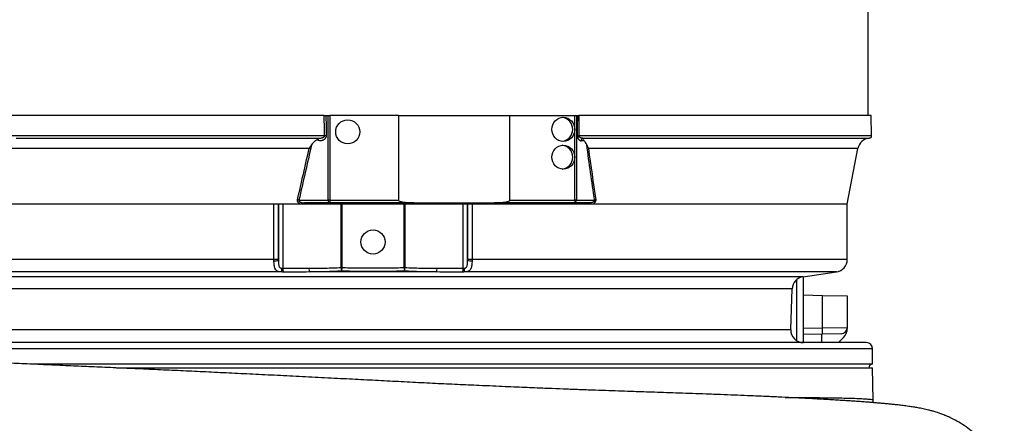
# Model space of a CAD drawing. Header units: millimetres. Extents: x 7192 to 13285, y 1378 to 18140.
# Tile 4 of 10: x 9250 to 13142, y 3974 to 5568. Entities that reach past the tile are written whole.
import ezdxf

# ---------------------------------------------------------------- set-up
doc = ezdxf.new("R2010")
doc.units = ezdxf.units.MM
doc.header["$LTSCALE"] = 5

msp = doc.modelspace()

# ---------------------------------------------------------------- linework, layer by layer
at = {"color": 7, "linetype": 'Continuous', "lineweight": 25}
for p, q in [((12603.8, 5190.3), (12603.8, 12905.5)), ((10453.6, 5190.3), (8676.3, 5190.3)), ((10459.7, 5190.3), (10468.4, 5190.3)), ((10468.4, 4855.3), (10468.4, 5190.3)), ((10468.4, 5190.3), (10475.4, 5190.3)), ((10475.4, 5190.3), (10475.4, 4855.3)), ((10747.5, 5190.3), (10475.4, 5190.3)), ((10747.5, 5190.3), (10747.5, 4855.3)), ((10747.5, 5190.3), (11187.1, 5190.3)), ((11187.1, 4855.3), (11187.1, 5190.3)), ((11187.1, 5190.3), (11444.7, 5190.3)), ((11444.7, 4855.3), (11444.7, 5190.3)), ((11444.7, 5190.3), (11450.4, 5190.3)), ((11450.4, 5190.3), (11450.4, 4855.3)), ((11450.4, 5190.3), (11455.8, 5190.3)), ((12616.3, 5190.3), (11460.6, 5190.3)), ((12617.7, 5110.5), (12616.3, 5190.3)), ((11481.2, 5090.3), (11468.8, 5090.3)), ((12521.3, 4840.3), (12563.5, 5060)), ((10254.5, 4840.3), (8771.3, 4840.3)), ((10359.4, 4840.3), (10254.5, 4840.3)), ((10254.5, 4621.3), (10254.5, 4840.3)), ((10272.4, 4840.3), (10272.4, 4621.3)), ((10272.5, 4617.6), (10272.5, 4840.3)), ((10289.9, 4840.3), (10289.9, 4586.5)), ((10353.3, 4855.3), (10468.4, 4855.3)), ((10475.4, 4845.3), (10375, 4845.3)), ((11038, 4840.3), (10394.7, 4840.3)), ((11481.3, 4841.2), (10397.1, 4841.2)), ((10475.4, 4855.3), (10468.4, 4855.3)), ((10475.4, 4855.3), (10475.4, 4845.3)), ((10475.4, 4855.3), (10747.5, 4855.3)), ((10807.9, 4845.3), (10475.4, 4845.3)), ((10520, 4589.3), (10520, 4840.3)), ((10522.6, 4840.3), (10522.6, 4589.3)), ((10770, 4589.3), (10770, 4840.3)), ((10772.6, 4840.3), (10772.6, 4589.3)), ((10807.9, 4845.3), (11126.7, 4845.3)), ((11002.7, 4586.5), (11002.7, 4840.3)), ((11020.1, 4621.3), (11020.1, 4840.3)), ((11020.1, 4840.3), (11020.1, 4617.6)), ((11483.4, 4840.3), (11038, 4840.3)), ((11038, 4840.3), (11038, 4621.3)), ((11441.4, 4845.3), (11126.7, 4845.3)), ((11187.1, 4855.3), (11444.7, 4855.3)), ((11504.1, 4845.3), (11441.4, 4845.3)), ((11450.4, 4855.3), (11444.7, 4855.3)), ((11450.4, 4855.3), (11522.2, 4855.3)), ((11515.1, 4840.3), (11483.4, 4840.3)), ((12521.3, 4840.3), (11515.1, 4840.3)), ((12521.3, 4621.3), (12521.3, 4840.3)), ((10272.4, 4621.3), (10254.5, 4621.3)), ((11038, 4621.3), (11020.1, 4621.3)), ((10897, 4571.8), (10395.6, 4571.8)), ((10520, 4589.3), (10522.6, 4589.3)), ((10522.6, 4589.3), (10522.2, 4575.5)), ((10770, 4589.3), (10770.4, 4575.5)), ((10770, 4589.3), (10772.6, 4589.3)), ((12346.7, 4553.3), (12478.2, 4571.8)), ((12346.3, 4553.2), (12346.3, 4293.1)), ((12298.1, 4344.6), (12303.7, 4505.5)), ((12346.3, 4480.9), (12423, 4479.5)), ((12423, 4351.1), (12423, 4479.5)), ((12423, 4479.5), (12521.3, 4477.8)), ((12521.3, 4477.8), (12521.3, 4352.4)), ((12423, 4326.1), (12346.3, 4324.8)), ((12421.3, 4292.8), (12421.3, 4326.1)), ((12423, 4351.1), (12521.3, 4352.4)), ((12496.7, 4327.4), (12423, 4326.1)), ((12521.3, 4352.4), (12521.3, 4348.5)), ((12596.3, 4292.8), (8696.3, 4292.8)), ((12506.6, 4313.2), (12486.3, 4292.8)), ((12621.3, 4207.8), (12621.3, 4267.8)), ((12621.3, 4207.8), (9292.4, 4207.8)), ((9632.9, 4192.8), (12621.3, 4192.8)), ((12623.5, 4065.6), (12621.3, 4192.8))]:
    msp.add_line(p, q, dxfattribs=at)
at = {"color": 8, "linetype": 'Continuous', "lineweight": 25}
for p, q in [((8674.9, 5110.5), (10455.2, 5110.5)), ((11459.7, 5110.5), (12617.7, 5110.5)), ((11476.3, 5100.3), (12608.5, 5100.3)), ((10393.7, 5060), (8729, 5060)), ((12563.5, 5060), (11498, 5060)), ((10254.5, 4621.3), (8771.3, 4621.3)), ((12521.3, 4621.3), (11038, 4621.3)), ((10285.3, 4571.8), (8814.3, 4571.8)), ((12478.2, 4571.8), (11007.2, 4571.8)), ((12346.7, 4553.3), (8945.9, 4553.3)), ((12321.3, 4300.6), (12321.3, 4541.8)), ((12303.7, 4505.5), (8988.9, 4505.5)), ((8994.5, 4344.6), (12298.1, 4344.6)), ((12346.3, 4349.7), (12423, 4351.1)), ((12342.6, 4293.1), (12346.3, 4293.1)), ((12621.3, 4267.8), (8671.3, 4267.8))]:
    msp.add_line(p, q, dxfattribs=at)
at = {"color": 7, "linetype": 'Continuous', "lineweight": 25, "flags": 128}
for points in [[(10455.2, 5110.5), (10454.8, 5130.5), (10453.6, 5190.3)], [(10459.7, 5190.3), (10460.6, 5145.1), (10461.3, 5110.7)], [(11353.8, 5135.3), (11354.6, 5144.6), (11357.2, 5153.5), (11361.3, 5161.7), (11366.9, 5168.9), (11373.7, 5174.8), (11381.5, 5179.2), (11389.9, 5181.9), (11398.7, 5182.8), (11407.5, 5181.9), (11415.9, 5179.2), (11423.7, 5174.8), (11430.5, 5168.9), (11436.1, 5161.7), (11440.3, 5153.5), (11442.8, 5144.6), (11443.7, 5135.3), (11442.8, 5126), (11440.3, 5117.1), (11436.1, 5108.9), (11430.5, 5101.7), (11423.7, 5095.8), (11415.9, 5091.4), (11407.5, 5088.7), (11398.7, 5087.8), (11389.9, 5088.7), (11381.5, 5091.4), (11373.7, 5095.8), (11366.9, 5101.7), (11361.3, 5108.9), (11357.2, 5117.1), (11354.6, 5126), (11353.8, 5135.3)], [(11454.8, 5110.7), (11455.2, 5145.4), (11455.8, 5190.3)], [(11460.6, 5190.3), (11460.4, 5170.3), (11459.7, 5110.5)], [(11353.8, 5025.3), (11354.6, 5034.6), (11357.2, 5043.5), (11361.3, 5051.7), (11366.9, 5058.9), (11373.7, 5064.8), (11381.5, 5069.2), (11389.9, 5071.9), (11398.7, 5072.8), (11407.5, 5071.9), (11415.9, 5069.2), (11423.7, 5064.8), (11430.5, 5058.9), (11436.1, 5051.7), (11440.3, 5043.5), (11442.8, 5034.6), (11443.7, 5025.3), (11442.8, 5016), (11440.3, 5007.1), (11436.1, 4998.9), (11430.5, 4991.7), (11423.7, 4985.8), (11415.9, 4981.4), (11407.5, 4978.7), (11398.7, 4977.8), (11389.9, 4978.7), (11381.5, 4981.4), (11373.7, 4985.8), (11366.9, 4991.7), (11361.3, 4998.9), (11357.2, 5007.1), (11354.6, 5016), (11353.8, 5025.3)], [(11444.7, 4855.3), (11444.6, 4853.4), (11444.4, 4851.5), (11444.1, 4849.7), (11443.7, 4848.2), (11443.2, 4847), (11442.7, 4846.1), (11442.1, 4845.5), (11441.4, 4845.3)], [(11483.5, 4845.3), (11483.1, 4845.2), (11482.7, 4845), (11482.4, 4844.6), (11482, 4844.2), (11481.8, 4843.6), (11481.5, 4842.9), (11481.4, 4842.1), (11481.3, 4841.2)]]:
    msp.add_lwpolyline(points, dxfattribs=at)
at = {"color": 8, "linetype": 'Continuous', "lineweight": 25, "flags": 128}
msp.add_lwpolyline([(9236, 5100.3), (9277.7, 5100.3), (9320.8, 5100.3), (9365, 5100.3), (9410.4, 5100.3), (9456.9, 5100.3), (9504.4, 5100.3), (9553.1, 5100.3), (9602.7, 5100.3), (9653.2, 5100.3), (9704.7, 5100.3), (9757, 5100.3), (9810.2, 5100.3), (9864.1, 5100.3), (9918.7, 5100.3), (9973.9, 5100.3), (10029.8, 5100.3), (10086.2, 5100.3), (10143.2, 5100.3), (10200.6, 5100.3), (10258.4, 5100.3), (10316.6, 5100.3), (10375, 5100.3), (10433.7, 5100.3)], dxfattribs=at)
at = {"color": 7, "linetype": 'Continuous', "lineweight": 25}
for centre in [(10546.3, 5125.3), (10646.3, 4690.3)]:
    msp.add_circle(centre, 47.5, dxfattribs=at)
for centre, radius, start, end in [((11388.3, 5135.3), 47.7, 277.6576, 82.3424), ((10447.8, 5476.1), 365.7, 271.1602, 272.1165), ((11462.4, 5252.5), 142, 266.9596, 268.9167), ((11478.6, 5090.7), 9.82, 106.4863, 182.0326), ((12612.6, 5050.5), 50, 94.7276, 169.1145), ((12607.7, 5110.3), 10, 274.7276, 1), ((11388.3, 5025.3), 47.7, 277.6576, 82.3424), ((10339.8, 4824.9), 33.2, 66.0564, 76.109), ((10389.5, 4842.1), 7.64, 353.5434, 24.7357), ((10477.2, 4854.1), 8.93, 171.9505, 258.5782), ((11440.9, 4854.8), 9.53, 273.2664, 2.9306), ((11530, 4843.4), 14.2, 103.7393, 123.0001), ((10258, 4679.5), 63.6, 266.9668, 283.2058), ((11034.6, 4679.5), 63.6, 256.7942, 273.0332), ((12471.3, 4621.3), 50, 278, 0), ((10185.6, 4587), 100.9, 351.3002, 359.7649), ((10320.5, 4583.4), 30.8, 174.3083, 202.5477), ((10424.1, 4583.8), 30.9, 174.7913, 202.956), ((10566.5, 4589.7), 46.5, 180.5141, 197.681), ((10726, 4589.7), 46.5, 342.319, 359.4859), ((10868.5, 4583.8), 30.9, 337.044, 5.2087), ((10972.1, 4583.4), 30.8, 337.4523, 5.6917), ((11107, 4587), 100.9, 180.2351, 188.6998), ((12353.7, 4503.8), 50, 98, 178), ((12348.1, 4342.8), 50, 178, 270), ((12064.8, 4338.6), 358.4, 358.0016, 1.9984), ((12496.3, 4352.4), 25, 271, 0), ((12471.3, 4348.5), 50, 315, 0), ((12596.3, 4267.8), 25, 0, 90), ((12621.3, 4192.8), 15, 90, 180)]:
    msp.add_arc(centre, radius, start, end, dxfattribs=at)
for centre, start_param, end_param in [((10807.9, 4855.3), 3.141593, 4.712389), ((11126.7, 4855.3), 4.712389, 6.283185)]:
    msp.add_ellipse(centre, major_axis=(60.4, 0), ratio=0.165591, start_param=start_param, end_param=end_param, dxfattribs=at)
for points, knots in [([(10453.6, 5190.3), (10454.8, 5190.3), (10455.9, 5190.3), (10458, 5190.3), (10458.9, 5190.3), (10459.7, 5190.3)], [0, 0, 0, 0, 0.5, 0.5, 1, 1, 1, 1]), ([(11455.8, 5190.3), (11456.3, 5190.3), (11457, 5190.3), (11458.6, 5190.3), (11459.6, 5190.3), (11460.6, 5190.3)], [0, 0, 0, 0, 0.5, 0.5, 1, 1, 1, 1]), ([(10461.3, 5110.7), (10461.3, 5109.4), (10461.2, 5108.1), (10460.8, 5106.3), (10460.7, 5105.7), (10460.3, 5104.5), (10460.1, 5103.9), (10459.4, 5102.3), (10458.9, 5101.2), (10457.7, 5099.3), (10457, 5098.5), (10455.6, 5096.9), (10454.8, 5096.2), (10453.3, 5094.9), (10452.5, 5094.4), (10450.8, 5093.4), (10450, 5092.9), (10448.3, 5092.1), (10447.4, 5091.8), (10444.8, 5090.9), (10443, 5090.6), (10440.4, 5090.3), (10439.5, 5090.3), (10437.7, 5090.3), (10436.8, 5090.4), (10434.1, 5090.7), (10432.3, 5091.1), (10428.9, 5092.3), (10427.2, 5093), (10425.5, 5094.1)], [0, 0, 0, 0, 0.0625, 0.0625, 0.09375, 0.09375, 0.125, 0.125, 0.1875, 0.1875, 0.25, 0.25, 0.3125, 0.3125, 0.375, 0.375, 0.4375, 0.4375, 0.5, 0.5, 0.625, 0.625, 0.6875, 0.6875, 0.75, 0.75, 0.875, 0.875, 1, 1, 1, 1]), ([(10425.5, 5094.1), (10426.9, 5094.8), (10428, 5095.5), (10429.4, 5096.5), (10429.8, 5096.9), (10430.6, 5097.5), (10430.9, 5097.8), (10431.8, 5098.7), (10432.3, 5099.1), (10433.1, 5099.9), (10433.4, 5100.2), (10433.7, 5100.3)], [0, 0, 0, 0, 0.25, 0.25, 0.375, 0.375, 0.5, 0.5, 0.75, 0.75, 1, 1, 1, 1]), ([(10433.7, 5100.3), (10435.8, 5100.4), (10437.8, 5100.6), (10441.9, 5101.2), (10444, 5101.7), (10447, 5102.6), (10447.9, 5103), (10449.9, 5103.9), (10450.8, 5104.4), (10452.6, 5105.6), (10453.4, 5106.3), (10454.4, 5107.7), (10454.7, 5108.2), (10455.1, 5109.3), (10455.2, 5109.9), (10455.2, 5110.5)], [0, 0, 0, 0, 0.25, 0.25, 0.5, 0.5, 0.625, 0.625, 0.75, 0.75, 0.875, 0.875, 0.9375, 0.9375, 1, 1, 1, 1]), ([(11454.8, 5110.7), (11454.8, 5109.8), (11454.8, 5108.9), (11455, 5107.2), (11455.1, 5106.4), (11455.4, 5104.7), (11455.5, 5104), (11455.9, 5102.5), (11456.1, 5101.8), (11456.9, 5099.7), (11457.4, 5098.6), (11458.7, 5096.5), (11459.3, 5095.6), (11460.7, 5094), (11461.4, 5093.3), (11462.8, 5092.2), (11463.6, 5091.7), (11465, 5091), (11465.8, 5090.7), (11467.3, 5090.4), (11468.1, 5090.3), (11468.8, 5090.3)], [0, 0, 0, 0, 0.0625, 0.0625, 0.125, 0.125, 0.1875, 0.1875, 0.25, 0.25, 0.375, 0.375, 0.5, 0.5, 0.625, 0.625, 0.75, 0.75, 0.875, 0.875, 1, 1, 1, 1]), ([(11476.3, 5100.3), (11474.7, 5100.4), (11473.1, 5100.6), (11469.9, 5101.2), (11468.4, 5101.7), (11466, 5102.6), (11465.3, 5103), (11463.8, 5103.9), (11463.1, 5104.4), (11461.7, 5105.6), (11461, 5106.4), (11460.3, 5107.7), (11460, 5108.2), (11459.7, 5109.3), (11459.7, 5109.9), (11459.7, 5110.5)], [0, 0, 0, 0, 0.25, 0.25, 0.5, 0.5, 0.625, 0.625, 0.75, 0.75, 0.875, 0.875, 0.9375, 0.9375, 1, 1, 1, 1]), ([(11481.2, 5090.3), (11479.1, 5092.5), (11477.8, 5094.7), (11476.4, 5097.2), (11476.1, 5098), (11475.8, 5098.9), (11475.7, 5099.2), (11475.7, 5099.6), (11475.7, 5099.7), (11475.7, 5099.9), (11475.7, 5100), (11475.9, 5100.1)], [0, 0, 0, 0, 0.5, 0.5, 0.75, 0.75, 0.875, 0.875, 0.9375, 0.9375, 1, 1, 1, 1]), ([(10403, 5074), (10401.6, 5071.7), (10400.1, 5069.4), (10397, 5064.8), (10395.4, 5062.4), (10393.7, 5060)], [0, 0, 0, 0, 0.5, 0.5, 1, 1, 1, 1]), ([(10425.5, 5094.1), (10421.3, 5092), (10417.2, 5089.4), (10412.5, 5085.3), (10411.5, 5084.4), (10409.7, 5082.6), (10408.8, 5081.6), (10406.2, 5078.6), (10404.5, 5076.4), (10403, 5074)], [0, 0, 0, 0, 0.5, 0.5, 0.625, 0.625, 0.75, 0.75, 1, 1, 1, 1]), ([(11491.2, 5074), (11489.8, 5077.6), (11488.3, 5080.6), (11485.8, 5084.6), (11484.9, 5085.9), (11483.1, 5088.2), (11482.2, 5089.3), (11481.2, 5090.3)], [0, 0, 0, 0, 0.5, 0.5, 0.75, 0.75, 1, 1, 1, 1]), ([(11491.2, 5074), (11492.1, 5071.7), (11493.1, 5069.4), (11494.8, 5065.9), (11495.4, 5064.7), (11496.7, 5062.4), (11497.3, 5061.2), (11498, 5060)], [0, 0, 0, 0, 0.5, 0.5, 0.75, 0.75, 1, 1, 1, 1]), ([(10359.4, 4840.3), (10358.6, 4840.7), (10357.7, 4841.1), (10356.1, 4841.9), (10355.2, 4842.4), (10353.7, 4843.5), (10353, 4844.1), (10351.6, 4845.3), (10350.9, 4846), (10349.7, 4847.5), (10349.2, 4848.2), (10348.4, 4849.9), (10348, 4850.8), (10347.6, 4852.6), (10347.5, 4853.5), (10347.5, 4855.4), (10347.6, 4856.3), (10347.8, 4857.2)], [0, 0, 0, 0, 0.125, 0.125, 0.25, 0.25, 0.375, 0.375, 0.5, 0.5, 0.625, 0.625, 0.75, 0.75, 0.875, 0.875, 1, 1, 1, 1]), ([(10353.3, 4855.3), (10353.1, 4854.8), (10352.9, 4854.2), (10352.9, 4853.1), (10353, 4852.5), (10353.6, 4851.4), (10353.9, 4850.9), (10354.8, 4850.1), (10355.2, 4849.7), (10356.7, 4848.7), (10357.7, 4848.2), (10359.8, 4847.4), (10360.9, 4847.1), (10364.1, 4846.2), (10366.3, 4845.9), (10370.7, 4845.4), (10372.8, 4845.3), (10375, 4845.3)], [0, 0, 0, 0, 0.0625, 0.0625, 0.125, 0.125, 0.1875, 0.1875, 0.25, 0.25, 0.375, 0.375, 0.5, 0.5, 0.75, 0.75, 1, 1, 1, 1]), ([(10394.7, 4840.3), (10394, 4840.3), (10392.5, 4840.3), (10390.5, 4840.3), (10388.2, 4840.3), (10385.3, 4840.3), (10381.4, 4840.3), (10376.9, 4840.3), (10372.5, 4840.3), (10368.9, 4840.3), (10366, 4840.3), (10363.8, 4840.3), (10361.6, 4840.3), (10360.1, 4840.3), (10359.4, 4840.3)], [0, 0, 0, 0, 0.0580303, 0.1250202, 0.1694392, 0.2500871, 0.3751259, 0.5000589, 0.6249628, 0.7499615, 0.812496, 0.8750305, 0.9391979, 1, 1, 1, 1]), ([(10397.1, 4841.2), (10395.2, 4841.8), (10393.3, 4842.4), (10389.6, 4843.4), (10387.7, 4843.8), (10384, 4844.5), (10382.2, 4844.8), (10379.5, 4845.1), (10378.6, 4845.2), (10376.8, 4845.3), (10375.9, 4845.3), (10375, 4845.3)], [0, 0, 0, 0, 0.25, 0.25, 0.5, 0.5, 0.75, 0.75, 0.875, 0.875, 1, 1, 1, 1]), ([(11481.3, 4841.2), (11483, 4841.8), (11484.8, 4842.4), (11488.5, 4843.4), (11490.5, 4843.8), (11494.3, 4844.5), (11496.3, 4844.8), (11499.2, 4845.1), (11500.2, 4845.2), (11502.2, 4845.3), (11503.1, 4845.3), (11504.1, 4845.3)], [0, 0, 0, 0, 0.25, 0.25, 0.5, 0.5, 0.75, 0.75, 0.875, 0.875, 1, 1, 1, 1]), ([(11522.2, 4855.3), (11522.4, 4854.8), (11522.5, 4854.2), (11522.4, 4853.1), (11522.2, 4852.5), (11521.7, 4851.4), (11521.4, 4850.9), (11520.6, 4850.1), (11520.3, 4849.7), (11519, 4848.7), (11518.2, 4848.2), (11516.4, 4847.4), (11515.5, 4847.1), (11512.9, 4846.2), (11511.1, 4845.9), (11507.6, 4845.4), (11505.9, 4845.3), (11504.1, 4845.3)], [0, 0, 0, 0, 0.0625, 0.0625, 0.125, 0.125, 0.1875, 0.1875, 0.25, 0.25, 0.375, 0.375, 0.5, 0.5, 0.75, 0.75, 1, 1, 1, 1]), ([(11526.6, 4857.2), (11526.7, 4856.3), (11526.8, 4855.4), (11526.7, 4853.5), (11526.5, 4852.6), (11526, 4850.8), (11525.6, 4849.9), (11524.8, 4848.3), (11524.3, 4847.5), (11523.1, 4846), (11522.5, 4845.3), (11521.2, 4844.1), (11520.5, 4843.5), (11518.3, 4841.9), (11516.7, 4841), (11515.1, 4840.3)], [0, 0, 0, 0, 0.125, 0.125, 0.25, 0.25, 0.375, 0.375, 0.5, 0.5, 0.625, 0.625, 0.75, 0.75, 1, 1, 1, 1]), ([(10285.3, 4571.8), (10283.8, 4571.8), (10282.3, 4571.9), (10279.4, 4572.2), (10278, 4572.4), (10275.3, 4572.9), (10274, 4573.2), (10271.6, 4573.9), (10270.4, 4574.3), (10268.3, 4575.3), (10267.3, 4575.8), (10265.5, 4577), (10264.6, 4577.7), (10262.3, 4580), (10261, 4581.7), (10259.4, 4584.8), (10258.9, 4585.8), (10258.1, 4588.1), (10257.7, 4589.2), (10256.7, 4592.9), (10256.2, 4595.5), (10255.4, 4601), (10255.2, 4603.9), (10254.8, 4609.8), (10254.7, 4612.9), (10254.6, 4616)], [0, 0, 0, 0, 0.0625, 0.0625, 0.125, 0.125, 0.1875, 0.1875, 0.25, 0.25, 0.3125, 0.3125, 0.375, 0.375, 0.5, 0.5, 0.5625, 0.5625, 0.625, 0.625, 0.75, 0.75, 0.875, 0.875, 1, 1, 1, 1]), ([(10272.5, 4617.6), (10272.5, 4614.1), (10272.6, 4610.8), (10272.9, 4605.8), (10273, 4604.1), (10273.3, 4600.9), (10273.6, 4599.3), (10274.2, 4596.2), (10274.7, 4594.7), (10275.6, 4592.7), (10275.9, 4592), (10276.7, 4590.8), (10277.2, 4590.2), (10278.2, 4589.2), (10278.8, 4588.7), (10280.1, 4588), (10280.9, 4587.7), (10282.4, 4587.2), (10283.2, 4587), (10284.8, 4586.8), (10285.7, 4586.7), (10286.5, 4586.6)], [0, 0, 0, 0, 0.25, 0.25, 0.375, 0.375, 0.5, 0.5, 0.625, 0.625, 0.6875, 0.6875, 0.75, 0.75, 0.8125, 0.8125, 0.875, 0.875, 0.9375, 0.9375, 1, 1, 1, 1]), ([(11006.1, 4586.6), (11006.9, 4586.7), (11007.8, 4586.8), (11009.4, 4587), (11010.2, 4587.2), (11011.7, 4587.7), (11012.4, 4588), (11013.7, 4588.7), (11014.3, 4589.2), (11015.9, 4590.7), (11016.7, 4592), (11017.9, 4594.7), (11018.3, 4596.2), (11019, 4599.3), (11019.2, 4600.9), (11019.6, 4604.1), (11019.7, 4605.8), (11020, 4610.8), (11020.1, 4614.1), (11020.1, 4617.6)], [0, 0, 0, 0, 0.0625, 0.0625, 0.125, 0.125, 0.1875, 0.1875, 0.25, 0.25, 0.375, 0.375, 0.5, 0.5, 0.625, 0.625, 0.75, 0.75, 1, 1, 1, 1]), ([(11038, 4616), (11037.9, 4612.9), (11037.8, 4609.8), (11037.5, 4605.4), (11037.4, 4603.9), (11037.1, 4601.1), (11037, 4599.6), (11036.4, 4595.5), (11035.9, 4592.9), (11034.9, 4589.3), (11034.5, 4588.1), (11033.7, 4585.9), (11033.2, 4584.8), (11032.1, 4582.8), (11031.5, 4581.8), (11030.2, 4580.1), (11029.5, 4579.2), (11027.1, 4577), (11025.3, 4575.8), (11022.1, 4574.3), (11021, 4573.9), (11018.6, 4573.2), (11017.3, 4572.9), (11014.6, 4572.4), (11013.2, 4572.2), (11010.3, 4571.9), (11008.8, 4571.8), (11007.2, 4571.8)], [0, 0, 0, 0, 0.125, 0.125, 0.1875, 0.1875, 0.25, 0.25, 0.375, 0.375, 0.4375, 0.4375, 0.5, 0.5, 0.5625, 0.5625, 0.625, 0.625, 0.75, 0.75, 0.8125, 0.8125, 0.875, 0.875, 0.9375, 0.9375, 1, 1, 1, 1]), ([(10393.3, 4586.6), (10414.4, 4586.7), (10435.5, 4586.9), (10477.8, 4587.7), (10498.9, 4588.2), (10520, 4589.3)], [0, 0, 0, 0, 0.5, 0.5, 1, 1, 1, 1]), ([(10522.2, 4575.5), (10501.2, 4574.1), (10480.1, 4573.3), (10437.9, 4572.2), (10416.8, 4571.9), (10395.6, 4571.8)], [0, 0, 0, 0, 0.5, 0.5, 1, 1, 1, 1]), ([(10770.4, 4575.5), (10749.7, 4574.7), (10729, 4574.2), (10687.7, 4573.5), (10667, 4573.4), (10625.6, 4573.4), (10604.9, 4573.5), (10563.5, 4574.2), (10542.9, 4574.7), (10522.2, 4575.5)], [0, 0, 0, 0, 0.25, 0.25, 0.5, 0.5, 0.75, 0.75, 1, 1, 1, 1]), ([(10522.6, 4589.3), (10543.2, 4588.7), (10563.8, 4588.3), (10605.1, 4587.8), (10625.7, 4587.7), (10666.9, 4587.7), (10687.5, 4587.8), (10728.8, 4588.3), (10749.4, 4588.7), (10770, 4589.3)], [0, 0, 0, 0, 0.25, 0.25, 0.5, 0.5, 0.75, 0.75, 1, 1, 1, 1]), ([(10897, 4571.8), (10875.8, 4571.9), (10854.7, 4572.2), (10812.5, 4573.3), (10791.4, 4574.1), (10770.4, 4575.5)], [0, 0, 0, 0, 0.5, 0.5, 1, 1, 1, 1]), ([(10772.6, 4589.3), (10793.7, 4588.2), (10814.8, 4587.7), (10857, 4586.9), (10878.2, 4586.7), (10899.3, 4586.6)], [0, 0, 0, 0, 0.5, 0.5, 1, 1, 1, 1]), ([(13142.1, 3759.8), (13140.5, 3764.7), (13134.7, 3782.9), (13120.3, 3813.3), (13100.5, 3847.5), (13078.9, 3877.6), (13056.6, 3903.6), (13031.7, 3928.3), (13004.8, 3950.7), (12976.5, 3970.4), (12950.5, 3985.5), (12927.3, 3997), (12908, 4005.4), (12891.1, 4011.8), (12878, 4016.3), (12869, 4019.1), (12861.4, 4021.3), (12855.1, 4023.1), (12848.9, 4024.8), (12841.3, 4026.7), (12831.7, 4029), (12821.1, 4031.3), (12811.1, 4033.3), (12801.5, 4035.1), (12792, 4036.8), (12783.1, 4038.3), (12773.7, 4039.7), (12763.7, 4041.1), (12753.1, 4042.6), (12742.1, 4044), (12731.6, 4045.3), (12721.5, 4046.4), (12710.7, 4047.6), (12698.1, 4048.9), (12683.6, 4050.4), (12668.3, 4051.8), (12653, 4053.2), (12637.7, 4054.5), (12622.6, 4055.7), (12608, 4056.9), (12591.4, 4058.1), (12573, 4059.5), (12552.8, 4060.9), (12532.8, 4062.2), (12511.3, 4063.6), (12486.9, 4065.1), (12459, 4066.8), (12427.5, 4068.6), (12392.7, 4070.5), (12351.5, 4072.7), (12303.6, 4075.1), (12248.5, 4077.7), (12189.6, 4080.4), (12131.4, 4082.9), (12074.7, 4085.2), (12020.3, 4087.3), (11965, 4089.4), (11910.2, 4091.3), (11857.6, 4093.1), (11807.7, 4094.8), (11761.1, 4096.4), (11717.9, 4097.8), (11674.4, 4099.3), (11628.5, 4100.9), (11578.1, 4102.6), (11524.6, 4104.5), (11468.9, 4106.5), (11412, 4108.6), (11354.4, 4110.9), (11302.3, 4113), (11255.1, 4115), (11212.8, 4116.8), (11167.5, 4118.8), (11118.6, 4121), (11055.9, 4123.6), (10980, 4127), (10892.4, 4131.1), (10803.2, 4135.7), (10712.7, 4140.3), (10621.8, 4145), (10527.4, 4149.8), (10430.3, 4154.8), (10330.4, 4159.9), (10232, 4164.8), (10136.1, 4169.5), (10043, 4174), (9952.1, 4178.4), (9862, 4182.6), (9772.5, 4186.6), (9684, 4190.6), (9597.4, 4194.4), (9513.2, 4198.1), (9428.6, 4201.8), (9343.8, 4205.6), (9259.1, 4209.3), (9179.8, 4212.7), (9106.1, 4215.8), (9038, 4218.7), (8978.1, 4221.3), (8923.4, 4223.6), (8870.9, 4225.8), (8815.3, 4228.1), (8757, 4230.6), (8696.2, 4233.1), (8630.8, 4235.9), (8563.4, 4238.8), (8496.5, 4241.8), (8434.6, 4244.5), (8377.7, 4247.2), (8325.4, 4249.6), (8281.6, 4251.8), (8244.9, 4253.6), (8214.4, 4255.2), (8186.1, 4256.7), (8159.8, 4258.2), (8135.6, 4259.6), (8113, 4260.9), (8091.6, 4262.2), (8073.8, 4263.4), (8058.9, 4264.4), (8046.7, 4265.2), (8035.3, 4266), (8025.9, 4266.7), (8018.5, 4267.3), (8012.9, 4267.8), (8008.2, 4268.1), (8004.3, 4268.5), (8000.8, 4268.8), (7997.5, 4269.1), (7994.3, 4269.4), (7991.5, 4269.7), (7989.4, 4269.9), (7988.3, 4270), (7988.5, 4270), (7988.6, 4270)], [0, 0, 0, 0, 0.002071, 0.007774, 0.013713, 0.018325, 0.023073, 0.027953, 0.032925, 0.038023, 0.043291, 0.046918, 0.050568, 0.053776, 0.056507, 0.058834, 0.060796, 0.062405, 0.064233, 0.066653, 0.069868, 0.073527, 0.077452, 0.081268, 0.084644, 0.088464, 0.092281, 0.096297, 0.100822, 0.105368, 0.109528, 0.113293, 0.11703, 0.12209, 0.127663, 0.133091, 0.138367, 0.143489, 0.148358, 0.152942, 0.157241, 0.163544, 0.169268, 0.174522, 0.180235, 0.186675, 0.193714, 0.201446, 0.209794, 0.218384, 0.229676, 0.24125, 0.253111, 0.265264, 0.275021, 0.284965, 0.294969, 0.30441, 0.313357, 0.321635, 0.329244, 0.336183, 0.342454, 0.349986, 0.357763, 0.36586, 0.374518, 0.382976, 0.391255, 0.399911, 0.405674, 0.411685, 0.418035, 0.425078, 0.432838, 0.444748, 0.45682, 0.469136, 0.481664, 0.49417, 0.506495, 0.520226, 0.533753, 0.547119, 0.560194, 0.572823, 0.585163, 0.59748, 0.609906, 0.622332, 0.634726, 0.646998, 0.65907, 0.672339, 0.685272, 0.697563, 0.70919, 0.720162, 0.730487, 0.738708, 0.74767, 0.757374, 0.767819, 0.779007, 0.79094, 0.805122, 0.818979, 0.83243, 0.845473, 0.858109, 0.87034, 0.879252, 0.887985, 0.89655, 0.904911, 0.913064, 0.921011, 0.929028, 0.937555, 0.943164, 0.948973, 0.954978, 0.960702, 0.964739, 0.968375, 0.971612, 0.974671, 0.977641, 0.981146, 0.985184, 0.989623, 0.993825, 0.998839, 1, 1, 1, 1]), ([(12624.9, 4055.5), (12624.8, 4055.6), (12623.9, 4058.5), (12623.5, 4062), (12623.7, 4065.3), (12623.7, 4065.6)], [0, 0, 0, 0, 0.015505, 0.916625, 1, 1, 1, 1])]:
    msp.add_open_spline(points, degree=3, knots=knots, dxfattribs=at)
for points in [[(11475.9, 5100.1), (11476, 5100.2), (11476.1, 5100.3), (11476.3, 5100.3)], [(10403, 5074), (10386.7, 5001), (10370.2, 4928.1), (10353.3, 4855.3)], [(11522.2, 4855.3), (11511.7, 4928.1), (11501.4, 5001), (11491.2, 5074)], [(10347.8, 4857.2), (10363.3, 4924.7), (10378.6, 4992.3), (10393.7, 5060)], [(11498, 5060), (11507.4, 4992.3), (11516.9, 4924.7), (11526.6, 4857.2)], [(10397.1, 4841.2), (10396.3, 4840.9), (10395.5, 4840.6), (10394.7, 4840.3)], [(11483.4, 4840.3), (11482.7, 4840.6), (11482, 4840.9), (11481.3, 4841.2)], [(10254.6, 4616), (10254.6, 4617.7), (10254.5, 4619.5), (10254.5, 4621.3)], [(10272.4, 4621.3), (10272.4, 4620), (10272.5, 4618.8), (10272.5, 4617.6)], [(11020.1, 4617.6), (11020.1, 4618.8), (11020.1, 4620), (11020.1, 4621.3)], [(11038, 4621.3), (11038, 4619.5), (11038, 4617.7), (11038, 4616)], [(10292.1, 4571.6), (10289.8, 4571.6), (10287.6, 4571.7), (10285.3, 4571.8)], [(10286.5, 4586.6), (10287.6, 4586.5), (10288.7, 4586.5), (10289.9, 4586.5)], [(10289.9, 4586.5), (10324.3, 4586.4), (10358.8, 4586.4), (10393.3, 4586.6)], [(10395.6, 4571.8), (10361.1, 4571.6), (10326.6, 4571.5), (10292.1, 4571.6)], [(11000.5, 4571.6), (10966, 4571.5), (10931.5, 4571.6), (10897, 4571.8)], [(10899.3, 4586.6), (10933.8, 4586.4), (10968.2, 4586.4), (11002.7, 4586.5)], [(11007.2, 4571.8), (11005, 4571.7), (11002.7, 4571.6), (11000.5, 4571.6)], [(11002.7, 4586.5), (11003.8, 4586.5), (11004.9, 4586.5), (11006.1, 4586.6)]]:
    msp.add_open_spline(points, degree=3, dxfattribs=at)
at = {"color": 8, "linetype": 'Continuous', "lineweight": 25}
msp.add_open_spline([(12275.1, 4076.4), (12294, 4076.3), (12333.3, 4076.1), (12386.4, 4075.7), (12435.9, 4075.2), (12480.3, 4074.5), (12519.3, 4073.8), (12552.5, 4072.8), (12579.3, 4071.7), (12599.8, 4070.4), (12614, 4068.9), (12622.3, 4067.3), (12622.8, 4066.2), (12623, 4065.6)], degree=3, knots=[0, 0, 0, 0, 0.0855252, 0.1775975, 0.2697406, 0.3618129, 0.4565604, 0.5513852, 0.6461327, 0.7382468, 0.830432, 0.9225462, 1, 1, 1, 1], dxfattribs=at)

doc.saveas('drawing.dxf')
